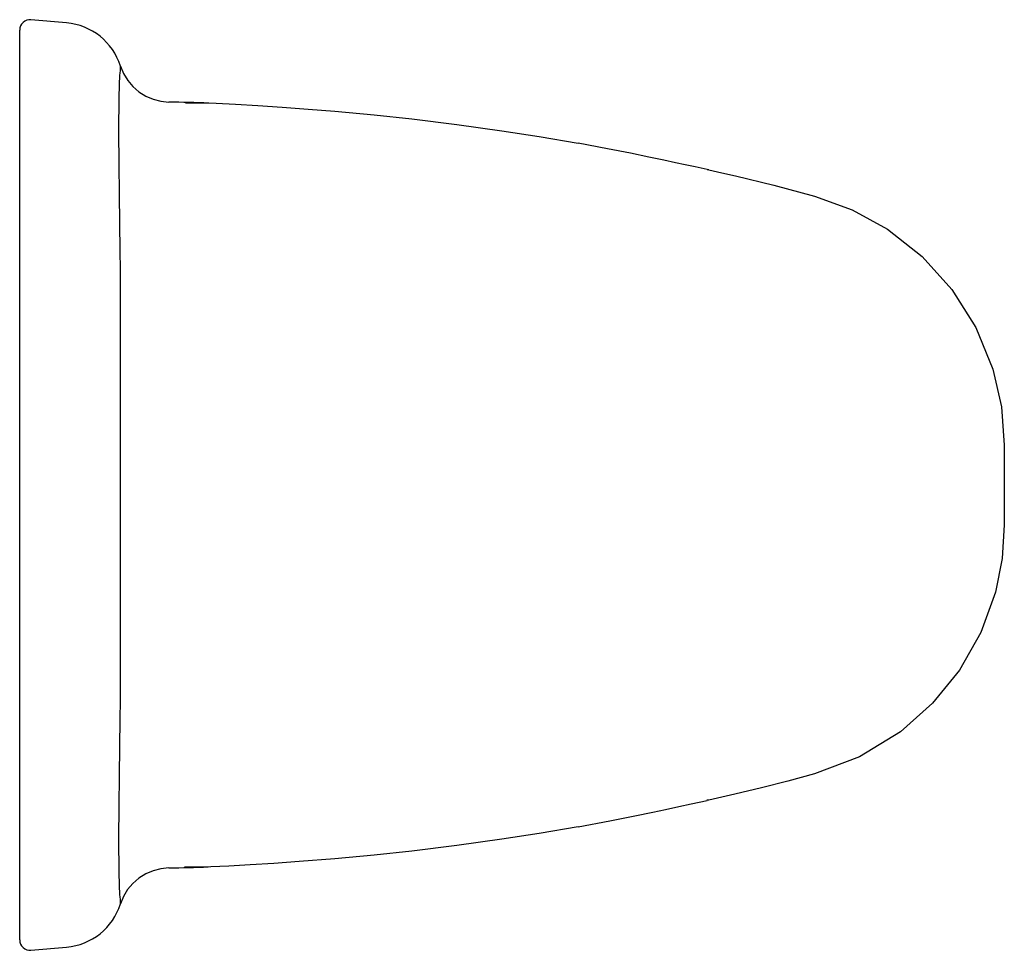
# Model space of a CAD drawing. Header units: millimetres. Extents: x 4080.4728 to 4080.5678, y 1744.1962 to 1744.2861.
import ezdxf

# ---------------------------------------------------------------- set-up
doc = ezdxf.new("R2010")
doc.units = ezdxf.units.MM
doc.layers.add('SANINDUSA', color=3, linetype='Continuous')

msp = doc.modelspace()

# ---------------------------------------------------------------- linework, layer by layer
at = {"layer": 'SANINDUSA'}
for p, q in [((4080.477275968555, 1744.285751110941), (4080.473840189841, 1744.286051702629)), ((4080.472753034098, 1744.284538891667), (4080.472753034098, 1744.285055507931)), ((4080.472753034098, 1744.262414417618), (4080.472753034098, 1744.284538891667)), ((4080.482453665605, 1744.280917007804), (4080.482470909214, 1744.281103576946)), ((4080.482470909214, 1744.281103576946), (4080.482473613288, 1744.281583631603)), ((4080.539229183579, 1744.271550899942), (4080.539068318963, 1744.271555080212)), ((4080.482464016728, 1744.261885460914), (4080.482447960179, 1744.263823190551)), ((4080.472753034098, 1744.219879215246), (4080.472753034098, 1744.262414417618)), ((4080.482464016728, 1744.22040817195), (4080.482464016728, 1744.261885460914)), ((4080.567753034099, 1744.244976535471), (4080.567753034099, 1744.237317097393)), ((4080.482447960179, 1744.218470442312), (4080.482464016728, 1744.22040817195)), ((4080.472753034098, 1744.197754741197), (4080.472753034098, 1744.219879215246)), ((4080.539229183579, 1744.210742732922), (4080.53906698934, 1744.2107385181)), ((4080.482470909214, 1744.201190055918), (4080.482453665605, 1744.20137662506)), ((4080.482474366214, 1744.200712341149), (4080.482470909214, 1744.201190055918)), ((4080.472753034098, 1744.197238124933), (4080.472753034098, 1744.197754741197)), ((4080.473840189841, 1744.196241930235), (4080.477275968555, 1744.196542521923))]:
    msp.add_line(p, q, dxfattribs=at)
at = {"layer": 'SANINDUSA', "flags": 128}
for points in [[(4080.482447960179, 1744.263823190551), (4080.482407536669, 1744.266340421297), (4080.482367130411, 1744.269289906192), (4080.482339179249, 1744.272043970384), (4080.48232537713, 1744.275376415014), (4080.48234830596, 1744.278476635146), (4080.482381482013, 1744.279796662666), (4080.482426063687, 1744.280655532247), (4080.482453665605, 1744.280917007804)], [(4080.48247587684, 1744.281576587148), (4080.482770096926, 1744.280858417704), (4080.483171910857, 1744.280194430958), (4080.4836716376, 1744.279600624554), (4080.484257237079, 1744.279091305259), (4080.484914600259, 1744.278678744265), (4080.48562788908, 1744.278372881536), (4080.486379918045, 1744.278181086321), (4080.487152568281, 1744.278107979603)], [(4080.488753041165, 1744.278029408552), (4080.489003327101, 1744.27804100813), (4080.490174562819, 1744.278033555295), (4080.491720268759, 1744.277983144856), (4080.493589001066, 1744.277892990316), (4080.495735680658, 1744.277766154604), (4080.498092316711, 1744.277608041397), (4080.500591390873, 1744.277423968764), (4080.503162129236, 1744.277219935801)], [(4080.503162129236, 1744.277219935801), (4080.506947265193, 1744.276877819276), (4080.510580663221, 1744.276491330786), (4080.514932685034, 1744.275954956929), (4080.519274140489, 1744.275341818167), (4080.52288371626, 1744.274774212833), (4080.526629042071, 1744.274131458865)], [(4080.539079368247, 1744.271590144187), (4080.537913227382, 1744.271842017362), (4080.536949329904, 1744.27204963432), (4080.536014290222, 1744.272250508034), (4080.534909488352, 1744.272486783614), (4080.533469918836, 1744.272791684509), (4080.531677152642, 1744.273164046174), (4080.529474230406, 1744.273604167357), (4080.526629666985, 1744.274134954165)], [(4080.539229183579, 1744.271550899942), (4080.540505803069, 1744.271269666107), (4080.541801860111, 1744.270973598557), (4080.545515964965, 1744.270068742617), (4080.549436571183, 1744.269027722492)], [(4080.549436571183, 1744.269027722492), (4080.553081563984, 1744.267705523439), (4080.556476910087, 1744.265841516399), (4080.559842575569, 1744.263194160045), (4080.562706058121, 1744.260019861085), (4080.565009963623, 1744.256343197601), (4080.566644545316, 1744.252331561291), (4080.567473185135, 1744.248693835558), (4080.567753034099, 1744.244976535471)], [(4080.567753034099, 1744.237317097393), (4080.567535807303, 1744.234037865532), (4080.566890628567, 1744.230813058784), (4080.565475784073, 1744.226909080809), (4080.563433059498, 1744.223286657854), (4080.560835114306, 1744.220080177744), (4080.557741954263, 1744.217338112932), (4080.553780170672, 1744.214919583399), (4080.549436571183, 1744.213265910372)], [(4080.482453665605, 1744.20137662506), (4080.482426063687, 1744.201638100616), (4080.482381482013, 1744.202496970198), (4080.48234830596, 1744.203816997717), (4080.48232537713, 1744.20691721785), (4080.482339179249, 1744.21024966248), (4080.482367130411, 1744.213003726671), (4080.482407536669, 1744.215953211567), (4080.482447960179, 1744.218470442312)], [(4080.549436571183, 1744.213265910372), (4080.546877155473, 1744.212576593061), (4080.544324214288, 1744.211925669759), (4080.541751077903, 1744.211308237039), (4080.539229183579, 1744.210742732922)], [(4080.526629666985, 1744.208158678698), (4080.529697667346, 1744.208732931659), (4080.532107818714, 1744.209218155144), (4080.533833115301, 1744.209578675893), (4080.535075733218, 1744.209842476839), (4080.536340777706, 1744.210113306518), (4080.537551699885, 1744.210373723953), (4080.539079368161, 1744.210703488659)], [(4080.526629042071, 1744.208162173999), (4080.522883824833, 1744.207519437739), (4080.519274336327, 1744.206951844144), (4080.514932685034, 1744.206338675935), (4080.510580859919, 1744.205802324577), (4080.506947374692, 1744.205415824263), (4080.503162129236, 1744.205073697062)], [(4080.503162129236, 1744.205073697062), (4080.499706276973, 1744.204802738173), (4080.497263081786, 1744.204628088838), (4080.494984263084, 1744.204480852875), (4080.492939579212, 1744.204366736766), (4080.491180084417, 1744.20428949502), (4080.489757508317, 1744.204253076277), (4080.488710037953, 1744.20425921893), (4080.488650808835, 1744.204263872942)], [(4080.487144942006, 1744.204185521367), (4080.486372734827, 1744.204111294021), (4080.485621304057, 1744.203918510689), (4080.484908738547, 1744.203611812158), (4080.484252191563, 1744.20319858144), (4080.48366746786, 1744.202688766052), (4080.483168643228, 1744.202094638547), (4080.482767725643, 1744.201430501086), (4080.482474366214, 1744.200712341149)]]:
    msp.add_lwpolyline(points, dxfattribs=at)
at = {"layer": 'SANINDUSA'}
for centre, radius, start, end in [((4080.473753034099, 1744.285055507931), 0.001000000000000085, 85.00000000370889, 180), ((4080.476753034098, 1744.279773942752), 0.006000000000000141, 17.55461810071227, 85.00000000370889), ((4080.482753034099, 1744.02872209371), 0.2494247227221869, 88.1083961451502, 88.99048810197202), ((4080.482753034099, 1744.453571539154), 0.2494247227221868, 271.0094970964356, 271.8836850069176), ((4080.476753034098, 1744.202519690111), 0.005999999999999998, 274.9999999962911, 342.4631857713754), ((4080.473753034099, 1744.197238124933), 0.00100000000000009, 180, 274.9999999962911)]:
    msp.add_arc(centre, radius, start, end, dxfattribs=at)

doc.saveas('drawing.dxf')
